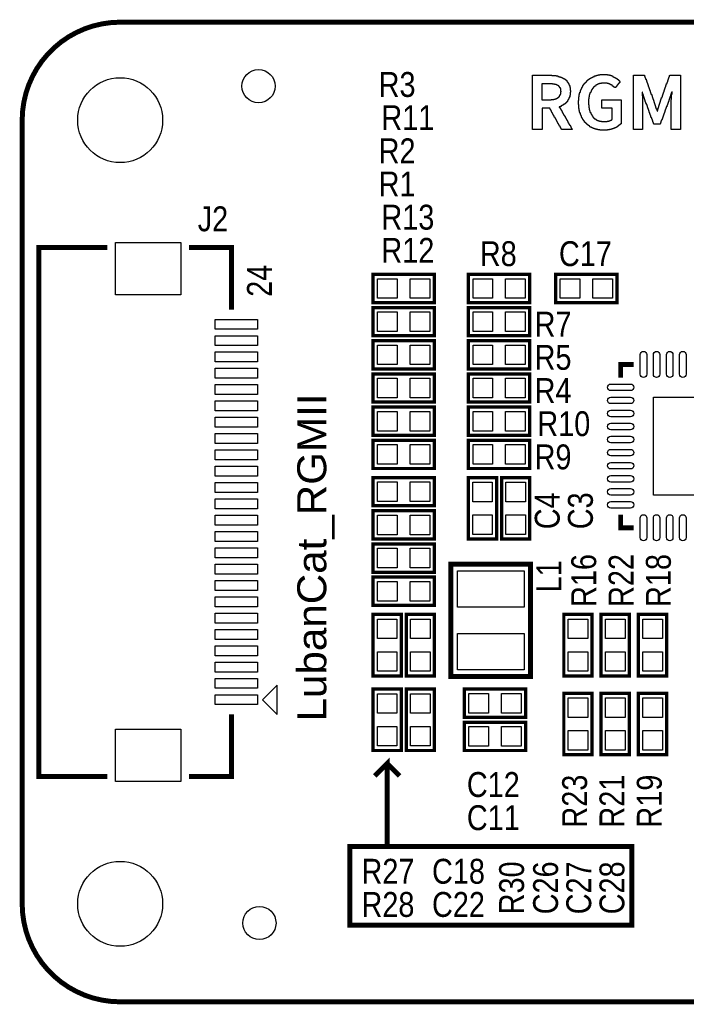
# Model space of a CAD drawing. Extents: x -0.1 to 60, y -0.1 to 30.1.
# Tile 1 of 7: x -0.1 to 20.3, y -0.1 to 30.1. Entities that reach past the tile are written whole.
import ezdxf
from ezdxf.enums import TextEntityAlignment as Align

# ---------------------------------------------------------------- set-up
doc = ezdxf.new("R2010")
doc.units = 0
for name, color, linetype in [('BG_OUTLINE', 1, 'CONTINUOUS'), ('BG_SILKSCREEN_TOP', 7, 'CONTINUOUS'), ('PG_SILKSCREEN_TOP', 7, 'CONTINUOUS'), ('PIN_TOP', 92, 'CONTINUOUS'), ('RD_SILKSCREEN_TOP', 7, 'CONTINUOUS')]:
    doc.layers.add(name, color=color, linetype=linetype)

msp = doc.modelspace()

# ---------------------------------------------------------------- linework, layer by layer
at = {"layer": 'BG_OUTLINE', "const_width": 0.1524}
msp.add_lwpolyline([(53.999892, 29.99994), (2.999994, 29.99994, 0.414214), (0, 26.999946), (0, 2.999994, 0.414214), (2.999994, 0), (53.999892, 0, 0.414214), (56.999886, 2.999994), (56.999886, 6.800088)], format="xyb", dxfattribs=at)
at = {"layer": 'BG_OUTLINE'}
msp.add_lwpolyline([(53.999892, 29.99994, -0.414214), (56.999886, 26.999946), (56.999886, 23.299928), (56.999886, 21.999956), (47.499778, 21.999956), (47.499778, 7.999984), (56.999886, 7.999984), (56.999886, 6.800088), (56.999886, 2.999994, -0.414214), (53.999892, 0), (2.999994, 0, -0.414214), (0, 2.999994), (0, 26.999946, -0.414214), (2.999994, 29.99994)], format="xyb", close=True, dxfattribs=at)
at = {"layer": 'BG_SILKSCREEN_TOP'}
for points in [[(15.628366, 26.712164), (15.628366, 28.373832), (16.21917, 28.373832), (16.21917, 28.362656), (16.350234, 28.362656), (16.350234, 28.351988), (16.40459, 28.351988), (16.40459, 28.340812), (16.448278, 28.340812), (16.448278, 28.330144), (16.481298, 28.330144), (16.481298, 28.318968), (16.51381, 28.318968), (16.51381, 28.3083), (16.535654, 28.3083), (16.535654, 28.297124), (16.557498, 28.297124), (16.557498, 28.286456), (16.579342, 28.286456), (16.579342, 28.27528), (16.590518, 28.27528), (16.590518, 28.264612), (16.612362, 28.264612), (16.612362, 28.253436), (16.62303, 28.253436), (16.62303, 28.242768), (16.634206, 28.242768), (16.634206, 28.231592), (16.65605, 28.231592), (16.65605, 28.220924), (16.666718, 28.220924), (16.666718, 28.209748), (16.677894, 28.209748), (16.677894, 28.187904), (16.688562, 28.187904), (16.688562, 28.177236), (16.699738, 28.177236), (16.699738, 28.16606), (16.710406, 28.16606), (16.710406, 28.144216), (16.721582, 28.144216), (16.721582, 28.133548), (16.73225, 28.133548), (16.73225, 28.111704), (16.743426, 28.111704), (16.743426, 28.078684), (16.754094, 28.078684), (16.754094, 28.05684), (16.76527, 28.05684), (16.76527, 28.002484), (16.775938, 28.002484), (16.775938, 27.903932), (16.787114, 27.903932), (16.787114, 27.859228), (16.775938, 27.859228), (16.775938, 27.760676), (16.76527, 27.760676), (16.76527, 27.70632), (16.754094, 27.70632), (16.754094, 27.684476), (16.743426, 27.684476), (16.743426, 27.651456), (16.73225, 27.651456), (16.73225, 27.63012), (16.721582, 27.63012), (16.721582, 27.618944), (16.710406, 27.618944), (16.710406, 27.5971), (16.699738, 27.5971), (16.699738, 27.575256), (16.688562, 27.575256), (16.688562, 27.56408), (16.677894, 27.56408), (16.677894, 27.553412), (16.666718, 27.553412), (16.666718, 27.542236), (16.65605, 27.542236), (16.65605, 27.531568), (16.644874, 27.531568), (16.644874, 27.520392), (16.634206, 27.520392), (16.634206, 27.509724), (16.62303, 27.509724), (16.62303, 27.498548), (16.612362, 27.498548), (16.612362, 27.48788), (16.590518, 27.48788), (16.590518, 27.476704), (16.579342, 27.476704), (16.579342, 27.466036), (16.568674, 27.466036), (16.568674, 27.45486), (16.54683, 27.45486), (16.54683, 27.444192), (16.524986, 27.444192), (16.524986, 27.433524), (16.503142, 27.433524), (16.503142, 27.422348), (16.470122, 27.422348), (16.470122, 27.411172), (16.448278, 27.411172), (16.448278, 27.390852), (16.459454, 27.390852), (16.459454, 27.379676), (16.470122, 27.379676), (16.470122, 27.357832), (16.481298, 27.357832), (16.481298, 27.335988), (16.491966, 27.335988), (16.491966, 27.314144), (16.503142, 27.314144), (16.503142, 27.303476), (16.51381, 27.303476), (16.51381, 27.281632), (16.524986, 27.281632), (16.524986, 27.259788), (16.535654, 27.259788), (16.535654, 27.237944), (16.54683, 27.237944), (16.54683, 27.226768), (16.557498, 27.226768), (16.557498, 27.204924), (16.568674, 27.204924), (16.568674, 27.18308), (16.579342, 27.18308), (16.579342, 27.161236), (16.590518, 27.161236), (16.590518, 27.150568), (16.601186, 27.150568), (16.601186, 27.128724), (16.612362, 27.128724), (16.612362, 27.10688), (16.62303, 27.10688), (16.62303, 27.085036), (16.634206, 27.085036), (16.634206, 27.07386), (16.644874, 27.07386), (16.644874, 27.052016), (16.65605, 27.052016), (16.65605, 27.030172), (16.666718, 27.030172), (16.666718, 27.008328), (16.677894, 27.008328), (16.677894, 26.99766), (16.688562, 26.99766), (16.688562, 26.975816), (16.699738, 26.975816), (16.699738, 26.953972), (16.710406, 26.953972), (16.710406, 26.932128), (16.721582, 26.932128), (16.721582, 26.920952), (16.73225, 26.920952), (16.73225, 26.899108), (16.743426, 26.899108), (16.743426, 26.877264), (16.754094, 26.877264), (16.754094, 26.85542), (16.76527, 26.85542), (16.76527, 26.844752), (16.775938, 26.844752), (16.775938, 26.822908), (16.787114, 26.822908), (16.787114, 26.801064), (16.797782, 26.801064), (16.797782, 26.77922), (16.808958, 26.77922), (16.808958, 26.757376), (16.819626, 26.757376), (16.819626, 26.7462), (16.830802, 26.7462), (16.830802, 26.724356), (16.84147, 26.724356), (16.84147, 26.712164), (16.512794, 26.712164), (16.512794, 26.734008), (16.502126, 26.734008), (16.502126, 26.755852), (16.49095, 26.755852), (16.49095, 26.777696), (16.480282, 26.777696), (16.480282, 26.788872), (16.469106, 26.788872), (16.469106, 26.810716), (16.458438, 26.810716), (16.458438, 26.83256), (16.447262, 26.83256), (16.447262, 26.854404), (16.436594, 26.854404), (16.436594, 26.876248), (16.425418, 26.876248), (16.425418, 26.887424), (16.41475, 26.887424), (16.41475, 26.90876), (16.403574, 26.90876), (16.403574, 26.930604), (16.392906, 26.930604), (16.392906, 26.952448), (16.38173, 26.952448), (16.38173, 26.963624), (16.371062, 26.963624), (16.371062, 26.985468), (16.359886, 26.985468), (16.359886, 27.007312), (16.349218, 27.007312), (16.349218, 27.029156), (16.338042, 27.029156), (16.338042, 27.051), (16.327374, 27.051), (16.327374, 27.061668), (16.316198, 27.061668), (16.316198, 27.08402), (16.30553, 27.08402), (16.30553, 27.105356), (16.294354, 27.105356), (16.294354, 27.1272), (16.283686, 27.1272), (16.283686, 27.138376), (16.27251, 27.138376), (16.27251, 27.16022), (16.261842, 27.16022), (16.261842, 27.182064), (16.250666, 27.182064), (16.250666, 27.203908), (16.239998, 27.203908), (16.239998, 27.225752), (16.228822, 27.225752), (16.228822, 27.23642), (16.218154, 27.23642), (16.218154, 27.258264), (16.206978, 27.258264), (16.206978, 27.280108), (16.19631, 27.280108), (16.19631, 27.301952), (16.185134, 27.301952), (16.185134, 27.313128), (16.174466, 27.313128), (16.174466, 27.334972), (16.16329, 27.334972), (16.16329, 27.356816), (16.152622, 27.356816), (16.152622, 27.367484), (15.924022, 27.367484), (15.924022, 26.712164)], [(17.69237, 26.69032), (17.69237, 26.701496), (17.626838, 26.701496), (17.626838, 26.712164), (17.58315, 26.712164), (17.58315, 26.72334), (17.550638, 26.72334), (17.550638, 26.734008), (17.517618, 26.734008), (17.517618, 26.745184), (17.485106, 26.745184), (17.485106, 26.755852), (17.463262, 26.755852), (17.463262, 26.767028), (17.441418, 26.767028), (17.441418, 26.777696), (17.419574, 26.777696), (17.419574, 26.788872), (17.39773, 26.788872), (17.39773, 26.79954), (17.386554, 26.79954), (17.386554, 26.810716), (17.375886, 26.810716), (17.375886, 26.821384), (17.354042, 26.821384), (17.354042, 26.83256), (17.342866, 26.83256), (17.342866, 26.843228), (17.321022, 26.843228), (17.321022, 26.854404), (17.310354, 26.854404), (17.310354, 26.865072), (17.299178, 26.865072), (17.299178, 26.876248), (17.28851, 26.876248), (17.28851, 26.887424), (17.277334, 26.887424), (17.277334, 26.898092), (17.266666, 26.898092), (17.266666, 26.90876), (17.25549, 26.90876), (17.25549, 26.919936), (17.244822, 26.919936), (17.244822, 26.930604), (17.233646, 26.930604), (17.233646, 26.94178), (17.222978, 26.94178), (17.222978, 26.963624), (17.211802, 26.963624), (17.211802, 26.974292), (17.201134, 26.974292), (17.201134, 26.985468), (17.189958, 26.985468), (17.189958, 27.007312), (17.17929, 27.007312), (17.17929, 27.01798), (17.168114, 27.01798), (17.168114, 27.039824), (17.157446, 27.039824), (17.157446, 27.061668), (17.14627, 27.061668), (17.14627, 27.072844), (17.135602, 27.072844), (17.135602, 27.094688), (17.124426, 27.094688), (17.124426, 27.1272), (17.113758, 27.1272), (17.113758, 27.149044), (17.102582, 27.149044), (17.102582, 27.170888), (17.091914, 27.170888), (17.091914, 27.214576), (17.080738, 27.214576), (17.080738, 27.247596), (17.07007, 27.247596), (17.07007, 27.291284), (17.058894, 27.291284), (17.058894, 27.356816), (17.048226, 27.356816), (17.048226, 27.476704), (17.03705, 27.476704), (17.03705, 27.598116), (17.048226, 27.598116), (17.048226, 27.718512), (17.058894, 27.718512), (17.058894, 27.784044), (17.07007, 27.784044), (17.07007, 27.827732), (17.080738, 27.827732), (17.080738, 27.860244), (17.091914, 27.860244), (17.091914, 27.903932), (17.102582, 27.903932), (17.102582, 27.925776), (17.113758, 27.925776), (17.113758, 27.94762), (17.124426, 27.94762), (17.124426, 27.969464), (17.135602, 27.969464), (17.135602, 28.002484), (17.14627, 28.002484), (17.14627, 28.013152), (17.157446, 28.013152), (17.157446, 28.034996), (17.168114, 28.034996), (17.168114, 28.05684), (17.17929, 28.05684), (17.17929, 28.068016), (17.189958, 28.068016), (17.189958, 28.08986), (17.201134, 28.08986), (17.201134, 28.100528), (17.211802, 28.100528), (17.211802, 28.111704), (17.222978, 28.111704), (17.222978, 28.133548), (17.233646, 28.133548), (17.233646, 28.144216), (17.244822, 28.144216), (17.244822, 28.155392), (17.25549, 28.155392), (17.25549, 28.16606), (17.266666, 28.16606), (17.266666, 28.177236), (17.277334, 28.177236), (17.277334, 28.187904), (17.28851, 28.187904), (17.28851, 28.19908), (17.299178, 28.19908), (17.299178, 28.209748), (17.310354, 28.209748), (17.310354, 28.220924), (17.321022, 28.220924), (17.321022, 28.231592), (17.332198, 28.231592), (17.332198, 28.242768), (17.354042, 28.242768), (17.354042, 28.253436), (17.36471, 28.253436), (17.36471, 28.264612), (17.386554, 28.264612), (17.386554, 28.27528), (17.39773, 28.27528), (17.39773, 28.286456), (17.408398, 28.286456), (17.408398, 28.297124), (17.430242, 28.297124), (17.430242, 28.3083), (17.452086, 28.3083), (17.452086, 28.318968), (17.47393, 28.318968), (17.47393, 28.330144), (17.495774, 28.330144), (17.495774, 28.340812), (17.528794, 28.340812), (17.528794, 28.351988), (17.561306, 28.351988), (17.561306, 28.362656), (17.594326, 28.362656), (17.594326, 28.373832), (17.638014, 28.373832), (17.638014, 28.3845), (17.69237, 28.3845), (17.69237, 28.395676), (17.923002, 28.395676), (17.923002, 28.3845), (17.988534, 28.3845), (17.988534, 28.373832), (18.021046, 28.373832), (18.021046, 28.362656), (18.054066, 28.362656), (18.054066, 28.351988), (18.07591, 28.351988), (18.07591, 28.340812), (18.097754, 28.340812), (18.097754, 28.330144), (18.119598, 28.330144), (18.119598, 28.318968), (18.141442, 28.318968), (18.141442, 28.3083), (18.163286, 28.3083), (18.163286, 28.297124), (18.173954, 28.297124), (18.173954, 28.286456), (18.195798, 28.286456), (18.195798, 28.27528), (18.206974, 28.27528), (18.206974, 28.264612), (18.217642, 28.264612), (18.217642, 28.253436), (18.239486, 28.253436), (18.239486, 28.242768), (18.250662, 28.242768), (18.250662, 28.231592), (18.26133, 28.231592), (18.26133, 28.220924), (18.272506, 28.220924), (18.272506, 28.209748), (18.283174, 28.209748), (18.283174, 28.19908), (18.29435, 28.19908), (18.29435, 28.187904), (18.305018, 28.187904), (18.305018, 28.153868), (18.29435, 28.153868), (18.29435, 28.1432), (18.283174, 28.1432), (18.283174, 28.132024), (18.272506, 28.132024), (18.272506, 28.121356), (18.26133, 28.121356), (18.26133, 28.11018), (18.250662, 28.11018), (18.250662, 28.099512), (18.239486, 28.099512), (18.239486, 28.077668), (18.228818, 28.077668), (18.228818, 28.066492), (18.217642, 28.066492), (18.217642, 28.055824), (18.206974, 28.055824), (18.206974, 28.044648), (18.195798, 28.044648), (18.195798, 28.03398), (18.18513, 28.03398), (18.18513, 28.022804), (18.173954, 28.022804), (18.173954, 28.00096), (18.140426, 28.00096), (18.140426, 28.012136), (18.118582, 28.012136), (18.118582, 28.022804), (18.107406, 28.022804), (18.107406, 28.03398), (18.096738, 28.03398), (18.096738, 28.044648), (18.074894, 28.044648), (18.074894, 28.055824), (18.063718, 28.055824), (18.063718, 28.066492), (18.041874, 28.066492), (18.041874, 28.077668), (18.02003, 28.077668), (18.02003, 28.088336), (18.009362, 28.088336), (18.009362, 28.099512), (17.987518, 28.099512), (17.987518, 28.11018), (17.954498, 28.11018), (17.954498, 28.121356), (17.91081, 28.121356), (17.91081, 28.132024), (17.737074, 28.132024), (17.737074, 28.121356), (17.682718, 28.121356), (17.682718, 28.11018), (17.649698, 28.11018), (17.649698, 28.099512), (17.627854, 28.099512), (17.627854, 28.088336), (17.60601, 28.088336), (17.60601, 28.077668), (17.584166, 28.077668), (17.584166, 28.066492), (17.562322, 28.066492), (17.562322, 28.055824), (17.551654, 28.055824), (17.551654, 28.044648), (17.540478, 28.044648), (17.540478, 28.03398), (17.518634, 28.03398), (17.518634, 28.022804), (17.507966, 28.022804), (17.507966, 28.012136), (17.49679, 28.012136), (17.49679, 28.00096), (17.486122, 28.00096), (17.486122, 27.979624), (17.474946, 27.979624), (17.474946, 27.968448), (17.464278, 27.968448), (17.464278, 27.957272), (17.453102, 27.957272), (17.453102, 27.935428), (17.442434, 27.935428), (17.442434, 27.92476), (17.431258, 27.92476), (17.431258, 27.902916), (17.42059, 27.902916), (17.42059, 27.881072), (17.409414, 27.881072), (17.409414, 27.859228), (17.398746, 27.859228), (17.398746, 27.837384), (17.38757, 27.837384), (17.38757, 27.804364), (17.376902, 27.804364), (17.376902, 27.771852), (17.365726, 27.771852), (17.365726, 27.716988), (17.355058, 27.716988), (17.355058, 27.651456), (17.343882, 27.651456), (17.343882, 27.467052), (17.355058, 27.467052), (17.355058, 27.379676), (17.365726, 27.379676), (17.365726, 27.314144), (17.376902, 27.314144), (17.376902, 27.281632), (17.38757, 27.281632), (17.38757, 27.248612), (17.398746, 27.248612), (17.398746, 27.226768), (17.409414, 27.226768), (17.409414, 27.194256), (17.42059, 27.194256), (17.42059, 27.18308), (17.431258, 27.18308), (17.431258, 27.161236), (17.442434, 27.161236), (17.442434, 27.139392), (17.453102, 27.139392), (17.453102, 27.128724), (17.464278, 27.128724), (17.464278, 27.10688), (17.474946, 27.10688), (17.474946, 27.095704), (17.486122, 27.095704), (17.486122, 27.085036), (17.49679, 27.085036), (17.49679, 27.07386), (17.507966, 27.07386), (17.507966, 27.063192), (17.518634, 27.063192), (17.518634, 27.052016), (17.52981, 27.052016), (17.52981, 27.041348), (17.551654, 27.041348), (17.551654, 27.030172), (17.562322, 27.030172), (17.562322, 27.019504), (17.573498, 27.019504), (17.573498, 27.008328), (17.595342, 27.008328), (17.595342, 26.99766), (17.617186, 26.99766), (17.617186, 26.986484), (17.649698, 26.986484), (17.649698, 26.975816), (17.682718, 26.975816), (17.682718, 26.96464), (17.737074, 26.96464), (17.737074, 26.953972), (17.91081, 26.953972), (17.91081, 26.96464), (17.965674, 26.96464), (17.965674, 26.975816), (17.998186, 26.975816), (17.998186, 26.986484), (18.02003, 26.986484), (18.02003, 26.99766), (18.041874, 26.99766), (18.041874, 27.008328), (18.05305, 27.008328), (18.05305, 27.019504), (18.063718, 27.019504), (18.063718, 27.367484), (17.747234, 27.367484), (17.747234, 27.61996), (18.338038, 27.61996), (18.338038, 26.887424), (18.326862, 26.887424), (18.326862, 26.876248), (18.316194, 26.876248), (18.316194, 26.865072), (18.305018, 26.865072), (18.305018, 26.854404), (18.29435, 26.854404), (18.29435, 26.843228), (18.272506, 26.843228), (18.272506, 26.83256), (18.26133, 26.83256), (18.26133, 26.821384), (18.250662, 26.821384), (18.250662, 26.810716), (18.228818, 26.810716), (18.228818, 26.79954), (18.206974, 26.79954), (18.206974, 26.788872), (18.195798, 26.788872), (18.195798, 26.777696), (18.173954, 26.777696), (18.173954, 26.767028), (18.15211, 26.767028), (18.15211, 26.755852), (18.130266, 26.755852), (18.130266, 26.745184), (18.097754, 26.745184), (18.097754, 26.734008), (18.064734, 26.734008), (18.064734, 26.72334), (18.032222, 26.72334), (18.032222, 26.712164), (17.988534, 26.712164), (17.988534, 26.701496), (17.923002, 26.701496), (17.923002, 26.69032)], [(18.719038, 26.712164), (18.719038, 28.373832), (19.05889, 28.373832), (19.05889, 28.340812), (19.069558, 28.340812), (19.069558, 28.3083), (19.080734, 28.3083), (19.080734, 28.286456), (19.091402, 28.286456), (19.091402, 28.253436), (19.102578, 28.253436), (19.102578, 28.220924), (19.113246, 28.220924), (19.113246, 28.187904), (19.124422, 28.187904), (19.124422, 28.155392), (19.13509, 28.155392), (19.13509, 28.133548), (19.146266, 28.133548), (19.146266, 28.100528), (19.156934, 28.100528), (19.156934, 28.068016), (19.16811, 28.068016), (19.16811, 28.034996), (19.178778, 28.034996), (19.178778, 28.013152), (19.189954, 28.013152), (19.189954, 27.98064), (19.200622, 27.98064), (19.200622, 27.94762), (19.211798, 27.94762), (19.211798, 27.915108), (19.222466, 27.915108), (19.222466, 27.893264), (19.233642, 27.893264), (19.233642, 27.860244), (19.24431, 27.860244), (19.24431, 27.827732), (19.255486, 27.827732), (19.255486, 27.794712), (19.266154, 27.794712), (19.266154, 27.772868), (19.27733, 27.772868), (19.27733, 27.740356), (19.287998, 27.740356), (19.287998, 27.707336), (19.299174, 27.707336), (19.299174, 27.674824), (19.309842, 27.674824), (19.309842, 27.641804), (19.321018, 27.641804), (19.321018, 27.61996), (19.331686, 27.61996), (19.331686, 27.587448), (19.342862, 27.587448), (19.342862, 27.554428), (19.35353, 27.554428), (19.35353, 27.521916), (19.364706, 27.521916), (19.364706, 27.488896), (19.375374, 27.488896), (19.375374, 27.456384), (19.38655, 27.456384), (19.38655, 27.423364), (19.397218, 27.423364), (19.397218, 27.390852), (19.408394, 27.390852), (19.408394, 27.357832), (19.419062, 27.357832), (19.419062, 27.32532), (19.430238, 27.32532), (19.430238, 27.2923), (19.440906, 27.2923), (19.440906, 27.270456), (19.451066, 27.270456), (19.451066, 27.2923), (19.461734, 27.2923), (19.461734, 27.335988), (19.47291, 27.335988), (19.47291, 27.369008), (19.483578, 27.369008), (19.483578, 27.40152), (19.494754, 27.40152), (19.494754, 27.43454), (19.505422, 27.43454), (19.505422, 27.467052), (19.516598, 27.467052), (19.516598, 27.500072), (19.527266, 27.500072), (19.527266, 27.532584), (19.538442, 27.532584), (19.538442, 27.565604), (19.54911, 27.565604), (19.54911, 27.598116), (19.560286, 27.598116), (19.560286, 27.631136), (19.570954, 27.631136), (19.570954, 27.663648), (19.58213, 27.663648), (19.58213, 27.696668), (19.592798, 27.696668), (19.592798, 27.718512), (19.603974, 27.718512), (19.603974, 27.751024), (19.614642, 27.751024), (19.614642, 27.784044), (19.625818, 27.784044), (19.625818, 27.816556), (19.636486, 27.816556), (19.636486, 27.849576), (19.647662, 27.849576), (19.647662, 27.87142), (19.65833, 27.87142), (19.65833, 27.903932), (19.669506, 27.903932), (19.669506, 27.936952), (19.680174, 27.936952), (19.680174, 27.969464), (19.69135, 27.969464), (19.69135, 28.002484), (19.702018, 28.002484), (19.702018, 28.024328), (19.713194, 28.024328), (19.713194, 28.05684), (19.723862, 28.05684), (19.723862, 28.08986), (19.735038, 28.08986), (19.735038, 28.122372), (19.745706, 28.122372), (19.745706, 28.155392), (19.756882, 28.155392), (19.756882, 28.177236), (19.76755, 28.177236), (19.76755, 28.209748), (19.778726, 28.209748), (19.778726, 28.242768), (19.789394, 28.242768), (19.789394, 28.27528), (19.80057, 28.27528), (19.80057, 28.3083), (19.811238, 28.3083), (19.811238, 28.330144), (19.822414, 28.330144), (19.822414, 28.362656), (19.833082, 28.362656), (19.833082, 28.373832), (20.161758, 28.373832), (20.161758, 26.712164), (19.87677, 26.712164), (19.87677, 27.631136), (19.887946, 27.631136), (19.887946, 27.794712), (19.898614, 27.794712), (19.898614, 27.869896), (19.888962, 27.869896), (19.888962, 27.837384), (19.877786, 27.837384), (19.877786, 27.804364), (19.867118, 27.804364), (19.867118, 27.771852), (19.855942, 27.771852), (19.855942, 27.738832), (19.845274, 27.738832), (19.845274, 27.716988), (19.834098, 27.716988), (19.834098, 27.684476), (19.82343, 27.684476), (19.82343, 27.651456), (19.812254, 27.651456), (19.812254, 27.618944), (19.801586, 27.618944), (19.801586, 27.585924), (19.79041, 27.585924), (19.79041, 27.56408), (19.779742, 27.56408), (19.779742, 27.531568), (19.768566, 27.531568), (19.768566, 27.498548), (19.757898, 27.498548), (19.757898, 27.466036), (19.746722, 27.466036), (19.746722, 27.444192), (19.736054, 27.444192), (19.736054, 27.411172), (19.724878, 27.411172), (19.724878, 27.37866), (19.71421, 27.37866), (19.71421, 27.34564), (19.703034, 27.34564), (19.703034, 27.323796), (19.692366, 27.323796), (19.692366, 27.291284), (19.68119, 27.291284), (19.68119, 27.258264), (19.670522, 27.258264), (19.670522, 27.225752), (19.659346, 27.225752), (19.659346, 27.203908), (19.648678, 27.203908), (19.648678, 27.170888), (19.637502, 27.170888), (19.637502, 27.138376), (19.626834, 27.138376), (19.626834, 27.116532), (19.615658, 27.116532), (19.615658, 27.08402), (19.60499, 27.08402), (19.60499, 27.051), (19.593814, 27.051), (19.593814, 27.01798), (19.583146, 27.01798), (19.583146, 26.996136), (19.57197, 26.996136), (19.57197, 26.963624), (19.561302, 26.963624), (19.561302, 26.930604), (19.550126, 26.930604), (19.550126, 26.898092), (19.539458, 26.898092), (19.539458, 26.876248), (19.341846, 26.876248), (19.341846, 26.898092), (19.33067, 26.898092), (19.33067, 26.930604), (19.320002, 26.930604), (19.320002, 26.952448), (19.308826, 26.952448), (19.308826, 26.985468), (19.298158, 26.985468), (19.298158, 27.01798), (19.286982, 27.01798), (19.286982, 27.039824), (19.276314, 27.039824), (19.276314, 27.072844), (19.265138, 27.072844), (19.265138, 27.105356), (19.25447, 27.105356), (19.25447, 27.138376), (19.243294, 27.138376), (19.243294, 27.16022), (19.232626, 27.16022), (19.232626, 27.192732), (19.22145, 27.192732), (19.22145, 27.225752), (19.210782, 27.225752), (19.210782, 27.247596), (19.199606, 27.247596), (19.199606, 27.280108), (19.188938, 27.280108), (19.188938, 27.313128), (19.177762, 27.313128), (19.177762, 27.34564), (19.167094, 27.34564), (19.167094, 27.367484), (19.155918, 27.367484), (19.155918, 27.400504), (19.14525, 27.400504), (19.14525, 27.433524), (19.134074, 27.433524), (19.134074, 27.466036), (19.123406, 27.466036), (19.123406, 27.48788), (19.11223, 27.48788), (19.11223, 27.520392), (19.101562, 27.520392), (19.101562, 27.553412), (19.090386, 27.553412), (19.090386, 27.575256), (19.079718, 27.575256), (19.079718, 27.607768), (19.068542, 27.607768), (19.068542, 27.640788), (19.057874, 27.640788), (19.057874, 27.6733), (19.046698, 27.6733), (19.046698, 27.70632), (19.03603, 27.70632), (19.03603, 27.738832), (19.024854, 27.738832), (19.024854, 27.771852), (19.014186, 27.771852), (19.014186, 27.793696), (19.00301, 27.793696), (19.00301, 27.826208), (18.992342, 27.826208), (18.992342, 27.859228), (18.982182, 27.859228), (18.982182, 27.740356), (18.993358, 27.740356), (18.993358, 26.712164)], [(16.19631, 27.609292), (15.924022, 27.609292), (15.924022, 28.121356), (16.239998, 28.121356), (16.239998, 28.11018), (16.30553, 28.11018), (16.30553, 28.099512), (16.349218, 28.099512), (16.349218, 28.088336), (16.371062, 28.088336), (16.371062, 28.077668), (16.392906, 28.077668), (16.392906, 28.066492), (16.41475, 28.066492), (16.41475, 28.055824), (16.425418, 28.055824), (16.425418, 28.044648), (16.436594, 28.044648), (16.436594, 28.03398), (16.447262, 28.03398), (16.447262, 28.012136), (16.458438, 28.012136), (16.458438, 28.00096), (16.469106, 28.00096), (16.469106, 27.968448), (16.480282, 27.968448), (16.480282, 27.89174), (16.49095, 27.89174), (16.49095, 27.87142), (16.480282, 27.87142), (16.480282, 27.794712), (16.469106, 27.794712), (16.469106, 27.7622), (16.458438, 27.7622), (16.458438, 27.740356), (16.447262, 27.740356), (16.447262, 27.718512), (16.436594, 27.718512), (16.436594, 27.707336), (16.425418, 27.707336), (16.425418, 27.696668), (16.41475, 27.696668), (16.41475, 27.685492), (16.403574, 27.685492), (16.403574, 27.674824), (16.38173, 27.674824), (16.38173, 27.663648), (16.371062, 27.663648), (16.371062, 27.65298), (16.349218, 27.65298), (16.349218, 27.641804), (16.316198, 27.641804), (16.316198, 27.631136), (16.283686, 27.631136), (16.283686, 27.61996), (16.19631, 27.61996)]]:
    msp.add_lwpolyline(points, close=True, dxfattribs=at)
at = {"layer": 'BG_SILKSCREEN_TOP', "const_width": 0.1524}
for points in [[(11.176, 4.75996), (18.669, 4.75996), (18.669, 2.34696), (10.033, 2.34696), (10.033, 4.75996), (11.176, 4.75996), (11.176, 7.29996), (10.795, 6.91896)], [(11.176, 7.29996), (11.557, 6.91896)]]:
    msp.add_lwpolyline(points, dxfattribs=at)
at = {"layer": 'PG_SILKSCREEN_TOP'}
for points, const_width in [([(2.608072, 6.89991), (0.508, 6.89991), (0.508, 23.10003), (2.608072, 23.10003)], 0.150114), ([(5.10794, 23.10003), (6.407912, 23.10003), (6.407912, 21.199856)], 0.150114), ([(10.7442, 22.2758), (12.6238, 22.2758), (12.6238, 21.4122), (10.7442, 21.4122), (10.7442, 22.2758)], 0.1016), ([(13.6652, 22.2758), (15.5448, 22.2758), (15.5448, 21.4122), (13.6652, 21.4122), (13.6652, 22.2758)], 0.1016), ([(18.2118, 21.4122), (16.3322, 21.4122), (16.3322, 22.2758), (18.2118, 22.2758), (18.2118, 21.4122)], 0.1016), ([(12.6238, 20.3962), (10.7442, 20.3962), (10.7442, 21.2598), (12.6238, 21.2598), (12.6238, 20.3962)], 0.1016), ([(13.6652, 21.2598), (15.5448, 21.2598), (15.5448, 20.3962), (13.6652, 20.3962), (13.6652, 21.2598)], 0.1016), ([(10.7442, 20.2438), (12.6238, 20.2438), (12.6238, 19.3802), (10.7442, 19.3802), (10.7442, 20.2438)], 0.1016), ([(13.6652, 20.2438), (15.5448, 20.2438), (15.5448, 19.3802), (13.6652, 19.3802), (13.6652, 20.2438)], 0.1016), ([(18.727928, 19.518122), (18.327878, 19.518122), (18.327878, 19.118072)], 0.150114), ([(10.7442, 19.2278), (12.6238, 19.2278), (12.6238, 18.3642), (10.7442, 18.3642), (10.7442, 19.2278)], 0.1016), ([(13.6652, 19.2278), (15.5448, 19.2278), (15.5448, 18.3642), (13.6652, 18.3642), (13.6652, 19.2278)], 0.1016), ([(12.6238, 17.3482), (10.7442, 17.3482), (10.7442, 18.2118), (12.6238, 18.2118), (12.6238, 17.3482)], 0.1016), ([(13.6652, 18.2118), (15.5448, 18.2118), (15.5448, 17.3482), (13.6652, 17.3482), (13.6652, 18.2118)], 0.1016), ([(12.6238, 16.3322), (10.7442, 16.3322), (10.7442, 17.1958), (12.6238, 17.1958), (12.6238, 16.3322)], 0.1016), ([(13.6652, 17.1958), (15.5448, 17.1958), (15.5448, 16.3322), (13.6652, 16.3322), (13.6652, 17.1958)], 0.1016), ([(12.6238, 15.1892), (10.7442, 15.1892), (10.7442, 16.0528), (12.6238, 16.0528), (12.6238, 15.1892)], 0.1016), ([(14.5288, 16.0528), (14.5288, 14.1732), (13.6652, 14.1732), (13.6652, 16.0528), (14.5288, 16.0528)], 0.1016), ([(15.5448, 16.0528), (15.5448, 14.1732), (14.6812, 14.1732), (14.6812, 16.0528), (15.5448, 16.0528)], 0.1016), ([(12.6238, 14.1732), (10.7442, 14.1732), (10.7442, 15.0368), (12.6238, 15.0368), (12.6238, 14.1732)], 0.1016), ([(18.727928, 14.517878), (18.327878, 14.517878), (18.327878, 14.917928)], 0.150114), ([(12.6238, 13.1572), (10.7442, 13.1572), (10.7442, 14.0208), (12.6238, 14.0208), (12.6238, 13.1572)], 0.1016), ([(13.12799, 13.402818), (13.12799, 9.965182), (15.568168, 9.965182), (15.568168, 13.403072), (13.12799, 13.403072), (13.12799, 13.402818)], 0.1524), ([(12.6238, 12.1412), (10.7442, 12.1412), (10.7442, 13.0048), (12.6238, 13.0048), (12.6238, 12.1412)], 0.1016), ([(10.7442, 9.9822), (10.7442, 11.8618), (11.6078, 11.8618), (11.6078, 9.9822), (10.7442, 9.9822)], 0.1016), ([(11.7602, 9.9822), (11.7602, 11.8618), (12.6238, 11.8618), (12.6238, 9.9822), (11.7602, 9.9822)], 0.1016), ([(16.5862, 9.9822), (16.5862, 11.8618), (17.4498, 11.8618), (17.4498, 9.9822), (16.5862, 9.9822)], 0.1016), ([(18.5928, 11.8618), (18.5928, 9.9822), (17.7292, 9.9822), (17.7292, 11.8618), (18.5928, 11.8618)], 0.1016), ([(18.8722, 9.9822), (18.8722, 11.8618), (19.7358, 11.8618), (19.7358, 9.9822), (18.8722, 9.9822)], 0.1016), ([(11.6078, 9.5758), (11.6078, 7.6962), (10.7442, 7.6962), (10.7442, 9.5758), (11.6078, 9.5758)], 0.1016), ([(11.7602, 7.6962), (11.7602, 9.5758), (12.6238, 9.5758), (12.6238, 7.6962), (11.7602, 7.6962)], 0.1016), ([(13.5382, 9.5758), (15.4178, 9.5758), (15.4178, 8.7122), (13.5382, 8.7122), (13.5382, 9.5758)], 0.1016), ([(17.4498, 9.4488), (17.4498, 7.5692), (16.5862, 7.5692), (16.5862, 9.4488), (17.4498, 9.4488)], 0.1016), ([(18.5928, 9.4488), (18.5928, 7.5692), (17.7292, 7.5692), (17.7292, 9.4488), (18.5928, 9.4488)], 0.1016), ([(19.7358, 9.4488), (19.7358, 7.5692), (18.8722, 7.5692), (18.8722, 9.4488), (19.7358, 9.4488)], 0.1016), ([(5.10794, 6.89991), (6.407912, 6.89991), (6.407912, 8.800084)], 0.150114), ([(13.5382, 8.5598), (15.4178, 8.5598), (15.4178, 7.6962), (13.5382, 7.6962), (13.5382, 8.5598)], 0.1016)]:
    msp.add_lwpolyline(points, dxfattribs=dict(at, const_width=const_width))
msp.add_lwpolyline([(7.80796, 8.800846), (7.80796, 9.69899), (7.359142, 9.249918)], close=True, dxfattribs=at)
at = {"layer": 'PIN_TOP'}
for points in [[(4.856988, 21.650071), (2.856992, 21.650071), (2.856992, 23.250017), (4.856988, 23.250017)], [(10.884408, 21.54428), (10.884408, 22.14372), (11.483848, 22.14372), (11.483848, 21.54428)], [(11.884152, 21.54428), (11.884152, 22.14372), (12.483592, 22.14372), (12.483592, 21.54428)], [(13.805408, 21.54428), (13.805408, 22.14372), (14.404848, 22.14372), (14.404848, 21.54428)], [(14.805152, 21.54428), (14.805152, 22.14372), (15.404592, 22.14372), (15.404592, 21.54428)], [(17.071848, 22.14372), (17.071848, 21.54428), (16.472408, 21.54428), (16.472408, 22.14372)], [(18.071592, 22.14372), (18.071592, 21.54428), (17.472152, 21.54428), (17.472152, 22.14372)], [(11.483848, 21.12772), (11.483848, 20.52828), (10.884408, 20.52828), (10.884408, 21.12772)], [(12.483592, 21.12772), (12.483592, 20.52828), (11.884152, 20.52828), (11.884152, 21.12772)], [(13.805408, 20.52828), (13.805408, 21.12772), (14.404848, 21.12772), (14.404848, 20.52828)], [(14.805152, 20.52828), (14.805152, 21.12772), (15.404592, 21.12772), (15.404592, 20.52828)], [(7.209028, 20.600035), (5.909056, 20.600035), (5.909056, 20.900009), (7.209028, 20.900009)], [(7.209028, 20.099909), (5.909056, 20.099909), (5.909056, 20.399883), (7.209028, 20.399883)], [(10.884408, 19.51228), (10.884408, 20.11172), (11.483848, 20.11172), (11.483848, 19.51228)], [(11.884152, 19.51228), (11.884152, 20.11172), (12.483592, 20.11172), (12.483592, 19.51228)], [(13.805408, 19.51228), (13.805408, 20.11172), (14.404848, 20.11172), (14.404848, 19.51228)], [(14.805152, 19.51228), (14.805152, 20.11172), (15.404592, 20.11172), (15.404592, 19.51228)], [(7.209028, 19.600037), (5.909056, 19.600037), (5.909056, 19.900011), (7.209028, 19.900011)], [(7.209028, 19.099911), (5.909056, 19.099911), (5.909056, 19.399885), (7.209028, 19.399885)], [(10.884408, 18.49628), (10.884408, 19.09572), (11.483848, 19.09572), (11.483848, 18.49628)], [(11.884152, 18.49628), (11.884152, 19.09572), (12.483592, 19.09572), (12.483592, 18.49628)], [(13.805408, 18.49628), (13.805408, 19.09572), (14.404848, 19.09572), (14.404848, 18.49628)], [(14.805152, 18.49628), (14.805152, 19.09572), (15.404592, 19.09572), (15.404592, 18.49628)], [(7.209028, 18.600039), (5.909056, 18.600039), (5.909056, 18.900013), (7.209028, 18.900013)], [(7.209028, 18.099913), (5.909056, 18.099913), (5.909056, 18.399887), (7.209028, 18.399887)], [(22.327997, 18.517997), (22.327997, 15.518003), (19.328003, 15.518003), (19.328003, 18.517997)], [(7.209028, 17.600041), (5.909056, 17.600041), (5.909056, 17.900015), (7.209028, 17.900015)], [(11.483848, 18.07972), (11.483848, 17.48028), (10.884408, 17.48028), (10.884408, 18.07972)], [(12.483592, 18.07972), (12.483592, 17.48028), (11.884152, 17.48028), (11.884152, 18.07972)], [(13.805408, 17.48028), (13.805408, 18.07972), (14.404848, 18.07972), (14.404848, 17.48028)], [(14.805152, 17.48028), (14.805152, 18.07972), (15.404592, 18.07972), (15.404592, 17.48028)], [(7.209028, 17.099915), (5.909056, 17.099915), (5.909056, 17.399889), (7.209028, 17.399889)], [(7.209028, 16.600043), (5.909056, 16.600043), (5.909056, 16.900017), (7.209028, 16.900017)], [(11.483848, 17.06372), (11.483848, 16.46428), (10.884408, 16.46428), (10.884408, 17.06372)], [(12.483592, 17.06372), (12.483592, 16.46428), (11.884152, 16.46428), (11.884152, 17.06372)], [(13.805408, 16.46428), (13.805408, 17.06372), (14.404848, 17.06372), (14.404848, 16.46428)], [(14.805152, 16.46428), (14.805152, 17.06372), (15.404592, 17.06372), (15.404592, 16.46428)], [(7.209028, 16.099917), (5.909056, 16.099917), (5.909056, 16.399891), (7.209028, 16.399891)], [(7.209028, 15.600045), (5.909056, 15.600045), (5.909056, 15.900019), (7.209028, 15.900019)], [(11.483848, 15.92072), (11.483848, 15.32128), (10.884408, 15.32128), (10.884408, 15.92072)], [(12.483592, 15.92072), (12.483592, 15.32128), (11.884152, 15.32128), (11.884152, 15.92072)], [(13.79728, 15.912592), (14.39672, 15.912592), (14.39672, 15.313152), (13.79728, 15.313152)], [(14.81328, 15.912592), (15.41272, 15.912592), (15.41272, 15.313152), (14.81328, 15.313152)], [(7.209028, 15.099919), (5.909056, 15.099919), (5.909056, 15.399893), (7.209028, 15.399893)], [(7.209028, 14.600047), (5.909056, 14.600047), (5.909056, 14.900021), (7.209028, 14.900021)], [(11.483848, 14.90472), (11.483848, 14.30528), (10.884408, 14.30528), (10.884408, 14.90472)], [(12.483592, 14.90472), (12.483592, 14.30528), (11.884152, 14.30528), (11.884152, 14.90472)], [(13.79728, 14.912848), (14.39672, 14.912848), (14.39672, 14.313408), (13.79728, 14.313408)], [(14.81328, 14.912848), (15.41272, 14.912848), (15.41272, 14.313408), (14.81328, 14.313408)], [(7.209028, 14.099921), (5.909056, 14.099921), (5.909056, 14.399895), (7.209028, 14.399895)], [(7.209028, 13.600049), (5.909056, 13.600049), (5.909056, 13.900023), (7.209028, 13.900023)], [(11.483848, 13.88872), (11.483848, 13.28928), (10.884408, 13.28928), (10.884408, 13.88872)], [(12.483592, 13.88872), (12.483592, 13.28928), (11.884152, 13.28928), (11.884152, 13.88872)], [(7.209028, 13.099923), (5.909056, 13.099923), (5.909056, 13.399897), (7.209028, 13.399897)], [(13.335, 13.20165), (15.367, 13.20165), (15.367, 12.08405), (13.335, 12.08405)], [(7.209028, 12.600051), (5.909056, 12.600051), (5.909056, 12.900025), (7.209028, 12.900025)], [(11.483848, 12.87272), (11.483848, 12.27328), (10.884408, 12.27328), (10.884408, 12.87272)], [(12.483592, 12.87272), (12.483592, 12.27328), (11.884152, 12.27328), (11.884152, 12.87272)], [(7.209028, 12.099925), (5.909056, 12.099925), (5.909056, 12.399899), (7.209028, 12.399899)], [(7.209028, 11.600053), (5.909056, 11.600053), (5.909056, 11.900027), (7.209028, 11.900027)], [(11.47572, 11.122152), (10.87628, 11.122152), (10.87628, 11.721592), (11.47572, 11.721592)], [(12.49172, 11.122152), (11.89228, 11.122152), (11.89228, 11.721592), (12.49172, 11.721592)], [(17.31772, 11.122152), (16.71828, 11.122152), (16.71828, 11.721592), (17.31772, 11.721592)], [(17.86128, 11.721592), (18.46072, 11.721592), (18.46072, 11.122152), (17.86128, 11.122152)], [(19.60372, 11.122152), (19.00428, 11.122152), (19.00428, 11.721592), (19.60372, 11.721592)], [(7.209028, 11.099927), (5.909056, 11.099927), (5.909056, 11.399901), (7.209028, 11.399901)], [(13.335, 11.28395), (15.367, 11.28395), (15.367, 10.16635), (13.335, 10.16635)], [(7.209028, 10.600055), (5.909056, 10.600055), (5.909056, 10.900029), (7.209028, 10.900029)], [(11.47572, 10.122408), (10.87628, 10.122408), (10.87628, 10.721848), (11.47572, 10.721848)], [(12.49172, 10.122408), (11.89228, 10.122408), (11.89228, 10.721848), (12.49172, 10.721848)], [(17.31772, 10.122408), (16.71828, 10.122408), (16.71828, 10.721848), (17.31772, 10.721848)], [(17.86128, 10.721848), (18.46072, 10.721848), (18.46072, 10.122408), (17.86128, 10.122408)], [(19.60372, 10.122408), (19.00428, 10.122408), (19.00428, 10.721848), (19.60372, 10.721848)], [(7.209028, 10.099929), (5.909056, 10.099929), (5.909056, 10.399903), (7.209028, 10.399903)], [(7.209028, 9.600057), (5.909056, 9.600057), (5.909056, 9.900031), (7.209028, 9.900031)], [(7.209028, 9.099931), (5.909056, 9.099931), (5.909056, 9.399905), (7.209028, 9.399905)], [(10.87628, 9.435592), (11.47572, 9.435592), (11.47572, 8.836152), (10.87628, 8.836152)], [(12.49172, 8.836152), (11.89228, 8.836152), (11.89228, 9.435592), (12.49172, 9.435592)], [(13.678408, 8.84428), (13.678408, 9.44372), (14.277848, 9.44372), (14.277848, 8.84428)], [(14.678152, 8.84428), (14.678152, 9.44372), (15.277592, 9.44372), (15.277592, 8.84428)], [(16.71828, 9.308592), (17.31772, 9.308592), (17.31772, 8.709152), (16.71828, 8.709152)], [(17.86128, 9.308592), (18.46072, 9.308592), (18.46072, 8.709152), (17.86128, 8.709152)], [(19.00428, 9.308592), (19.60372, 9.308592), (19.60372, 8.709152), (19.00428, 8.709152)], [(4.856988, 6.749923), (2.856992, 6.749923), (2.856992, 8.349869), (4.856988, 8.349869)], [(10.87628, 8.435848), (11.47572, 8.435848), (11.47572, 7.836408), (10.87628, 7.836408)], [(12.49172, 7.836408), (11.89228, 7.836408), (11.89228, 8.435848), (12.49172, 8.435848)], [(13.678408, 7.82828), (13.678408, 8.42772), (14.277848, 8.42772), (14.277848, 7.82828)], [(14.678152, 7.82828), (14.678152, 8.42772), (15.277592, 8.42772), (15.277592, 7.82828)], [(16.71828, 8.308848), (17.31772, 8.308848), (17.31772, 7.709408), (16.71828, 7.709408)], [(17.86128, 8.308848), (18.46072, 8.308848), (18.46072, 7.709408), (17.86128, 7.709408)], [(19.00428, 8.308848), (19.60372, 8.308848), (19.60372, 7.709408), (19.00428, 7.709408)]]:
    msp.add_lwpolyline(points, close=True, dxfattribs=at)
for points in [[(18.928207, 19.218021), (18.928207, 19.818223, -1), (19.128105, 19.818223), (19.128105, 19.218021, -1)], [(19.328257, 19.218021), (19.328257, 19.818223, -1), (19.528155, 19.818223), (19.528155, 19.218021, -1)], [(19.728053, 19.218021), (19.728053, 19.818223, -1), (19.927951, 19.818223), (19.927951, 19.218021, -1)], [(20.128103, 19.218021), (20.128103, 19.818223, -1), (20.328001, 19.818223), (20.328001, 19.218021, -1)], [(18.627979, 18.717895), (18.027777, 18.717895, -1), (18.027777, 18.917793), (18.627979, 18.917793, -1)], [(18.627979, 18.317845), (18.027777, 18.317845, -1), (18.027777, 18.517743), (18.627979, 18.517743, -1)], [(18.627979, 17.918049), (18.027777, 17.918049, -1), (18.027777, 18.117947), (18.627979, 18.117947, -1)], [(18.627979, 17.517999), (18.027777, 17.517999, -1), (18.027777, 17.717897), (18.627979, 17.717897, -1)], [(18.627979, 17.117949), (18.027777, 17.117949, -1), (18.027777, 17.317847), (18.627979, 17.317847, -1)], [(18.627979, 16.717899), (18.027777, 16.717899, -1), (18.027777, 16.917797), (18.627979, 16.917797, -1)], [(18.627979, 16.317849), (18.027777, 16.317849, -1), (18.027777, 16.517747), (18.627979, 16.517747, -1)], [(18.627979, 15.918053), (18.027777, 15.918053, -1), (18.027777, 16.117951), (18.627979, 16.117951, -1)], [(18.627979, 15.518003), (18.027777, 15.518003, -1), (18.027777, 15.717901), (18.627979, 15.717901, -1)], [(18.627979, 15.117953), (18.027777, 15.117953, -1), (18.027777, 15.317851), (18.627979, 15.317851, -1)], [(18.927953, 14.217777), (18.927953, 14.817979, -1), (19.127851, 14.817979), (19.127851, 14.217777, -1)], [(19.328003, 14.217777), (19.328003, 14.817979, -1), (19.527901, 14.817979), (19.527901, 14.217777, -1)], [(19.728053, 14.217777), (19.728053, 14.817979, -1), (19.927951, 14.817979), (19.927951, 14.217777, -1)], [(20.127849, 14.217777), (20.127849, 14.817979, -1), (20.327747, 14.817979), (20.327747, 14.217777, -1)]]:
    msp.add_lwpolyline(points, format="xyb", close=True, dxfattribs=at)
for centre, radius in [((7.239, 28.0416), 0.508), ((2.999994, 26.999946), 1.299972), ((2.999994, 2.999994), 1.299972), ((7.2644, 2.413), 0.508)]:
    msp.add_circle(centre, radius, dxfattribs=at)

# ---------------------------------------------------------------- texts
at = {"layer": 'BG_SILKSCREEN_TOP', "width": 1.085714}
msp.add_text('LubanCat_RGMII', height=0.889, rotation=90, dxfattribs=at).set_placement((9.313418, 8.5852))
at = {"layer": 'PG_SILKSCREEN_TOP', "width": 0.866667}
msp.add_text('24', height=0.762, rotation=90, dxfattribs=at).set_placement((7.6454, 21.59))
at = {"layer": 'RD_SILKSCREEN_TOP', "width": 0.866667}
for s, p in [('R3', (11.4808, 27.7114)), ('R11', (11.811, 26.6954)), ('R2', (11.4808, 25.6794)), ('R1', (11.4808, 24.6634)), ('J2', (5.842, 23.5966)), ('R13', (11.811, 23.6474)), ('R12', (11.811, 22.6314)), ('R8', (14.5796, 22.5298)), ('C17', (17.2466, 22.5298)), ('R7', (16.256, 20.3708)), ('R5', (16.256, 19.3548)), ('R4', (16.256, 18.3388)), ('R10', (16.5862, 17.3228)), ('R9', (16.256, 16.3068)), ('C12', (14.4272, 6.2738)), ('C11', (14.4272, 5.2578)), ('R27', (11.201146, 3.61696)), ('C18', (13.360146, 3.61696)), ('R28', (11.201146, 2.60096)), ('C22', (13.360146, 2.60096))]:
    msp.add_text(s, height=0.762, dxfattribs=at).set_placement(p, align=Align.CENTER)
for s, p in [('C4', (16.4592, 15.036546)), ('C3', (17.4752, 15.036546)), ('R16', (17.5768, 12.902946)), ('R22', (18.7198, 12.902946)), ('R18', (19.8628, 12.902946)), ('L1', (16.51, 13.0302)), ('R23', (17.2974, 6.146546)), ('R21', (18.4404, 6.146546)), ('R19', (19.5834, 6.146546)), ('R30', (15.367, 3.48996)), ('C26', (16.4084, 3.48996)), ('C27', (17.4244, 3.48996)), ('C28', (18.4404, 3.48996))]:
    msp.add_text(s, height=0.762, rotation=90, dxfattribs=at).set_placement(p, align=Align.CENTER)

doc.saveas('drawing.dxf')
